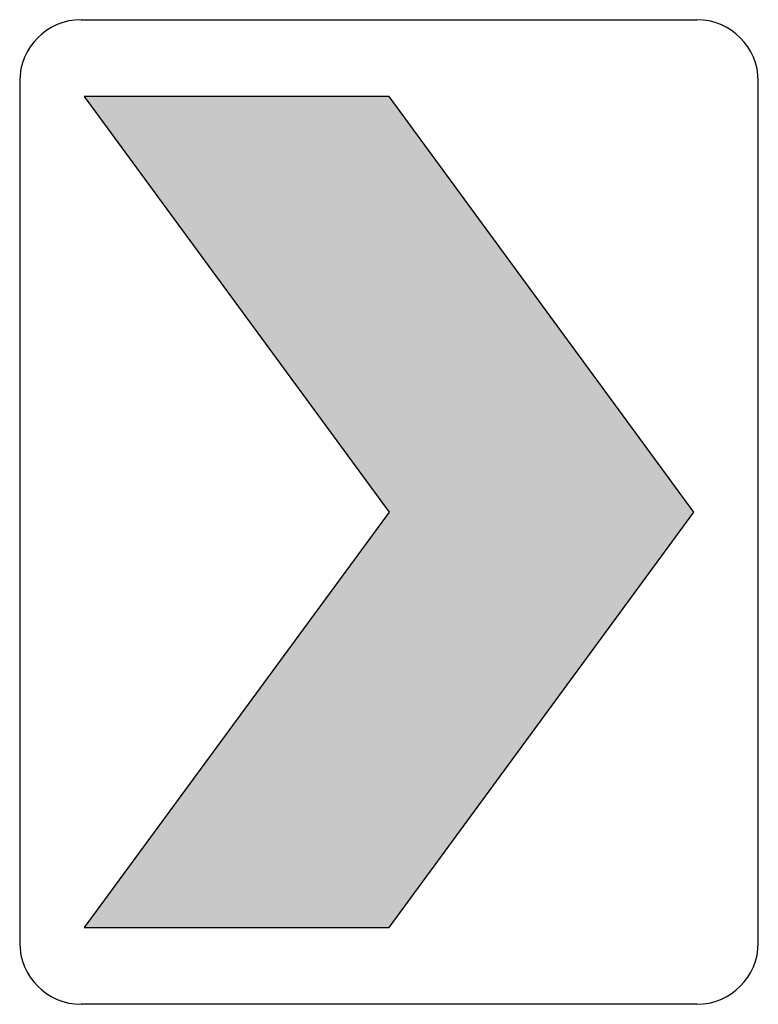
# Model space of a CAD drawing. Header units: inches. Extents: x -9 to 9, y -12 to 12.
import ezdxf

# ---------------------------------------------------------------- set-up
doc = ezdxf.new("R2010")
doc.units = ezdxf.units.IN
doc.header["$MEASUREMENT"] = 0

msp = doc.modelspace()

# ---------------------------------------------------------------- hatches: boundary and pattern name
msp.add_hatch(color=7).paths.add_polyline_path([(-7.425, 10.125), (0, 0), (-7.425, -10.125), (0, -10.125), (7.425, 0), (0, 10.125), (-7.425, 10.125)])

# ---------------------------------------------------------------- linework, layer by layer
at = {"color": 7}
for p, q in [((-7.5, 12), (7.5, 12)), ((-9, 10.5), (-9, -10.5)), ((9, -10.5), (9, 10.5)), ((-7.425, 10.125), (0, 0)), ((0, 10.125), (-7.425, 10.125)), ((7.425, 0), (0, 10.125)), ((0, 0), (-7.425, -10.125)), ((0, -10.125), (7.425, 0)), ((-7.425, -10.125), (0, -10.125)), ((7.5, -12), (-7.5, -12))]:
    msp.add_line(p, q, dxfattribs=at)
for points in [[(-7.5, 12), (-8.328, 12), (-9, 11.328), (-9, 10.5)], [(9, 10.5), (9, 11.328), (8.328, 12), (7.5, 12)], [(-9, -10.5), (-9, -11.328), (-8.328, -12), (-7.5, -12)], [(7.5, -12), (8.328, -12), (9, -11.328), (9, -10.5)]]:
    msp.add_open_spline(points, degree=3, dxfattribs=at)

doc.saveas('drawing.dxf')
